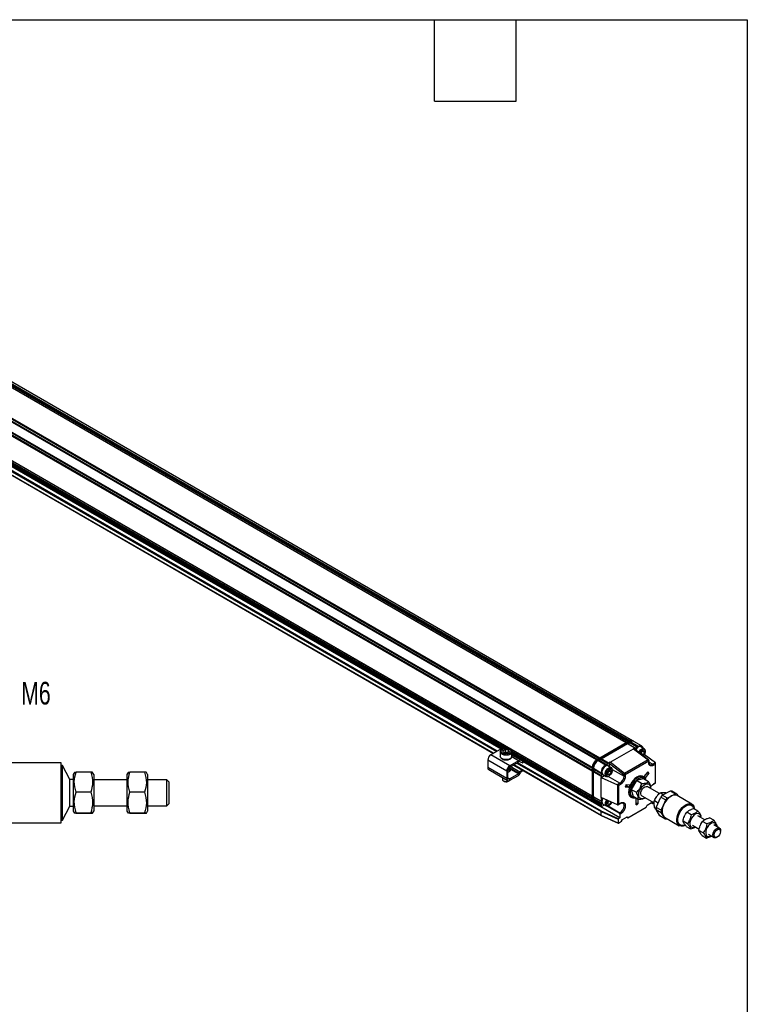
# Model space of a CAD drawing. Header units: millimetres. Extents: x 16 to 683, y 16 to 524.
# Tile 5 of 5: x 513 to 683, y 294 to 524. Entities that reach past the tile are written whole.
import ezdxf

# ---------------------------------------------------------------- set-up
doc = ezdxf.new("R2010")
doc.units = ezdxf.units.MM
doc.header["$LTSCALE"] = 2.5
doc.layers.add('DIMENSIONS', color=140, linetype='Continuous', lineweight=25)
doc.layers.add('TEXT', color=140, linetype='Continuous', lineweight=25)
doc.styles.add('SLDTEXTSTYLE0', font='TXT', dxfattribs={"width": 0.7})

msp = doc.modelspace()

# ---------------------------------------------------------------- linework, layer by layer
for p, q in [((654.372, 355.096), (389.207, 508.172)), ((654.477, 355.069), (389.325, 508.138)), ((654.83, 355.273), (389.679, 508.342)), ((654.962, 355.436), (389.797, 508.512)), ((655.109, 355.521), (389.944, 508.597)), ((655.838, 355.593), (390.673, 508.669)), ((647.449, 351.099), (382.284, 504.175)), ((647.596, 351.184), (382.431, 504.26)), ((647.7, 351.157), (382.549, 504.226)), ((648.054, 351.361), (382.902, 504.43)), ((648.185, 351.524), (383.02, 504.6)), ((646.417, 349.312), (381.252, 502.389)), ((646.417, 349.142), (381.252, 502.219)), ((646.417, 348.462), (381.252, 501.538)), ((646.492, 349.065), (381.341, 502.134)), ((646.492, 348.657), (381.341, 501.726)), ((646.417, 342.678), (381.252, 495.755)), ((646.492, 342.601), (381.341, 495.67)), ((626.329, 353.832), (402.24, 483.197)), ((625.967, 353.804), (402.264, 482.944)), ((625.616, 353.666), (402.264, 482.604)), ((402.264, 482.463), (625.422, 353.637)), ((403.467, 480.481), (624.143, 353.087)), ((624.261, 353.155), (403.585, 480.549)), ((625.165, 353.586), (404.895, 480.745)), ((402.677, 480.024), (623.353, 352.631)), ((623.377, 352.645), (402.701, 480.038)), ((655.184, 355.478), (647.524, 351.055)), ((647.668, 350.972), (655.329, 355.394)), ((654.372, 355.096), (648.185, 351.524)), ((648.48, 351.354), (654.667, 354.925)), ((654.472, 355.067), (654.372, 355.096)), ((654.667, 354.925), (656.435, 353.905)), ((654.667, 354.925), (654.767, 354.897)), ((655.157, 355.122), (654.767, 354.897)), ((654.767, 354.897), (654.785, 354.891)), ((654.785, 354.891), (655.138, 355.096)), ((654.785, 354.891), (656.553, 353.871)), ((654.962, 355.436), (654.862, 355.292)), ((655.109, 355.521), (654.962, 355.436)), ((655.138, 355.096), (655.157, 355.122)), ((656.906, 354.075), (655.138, 355.096)), ((655.157, 355.122), (655.256, 355.266)), ((655.184, 355.478), (655.329, 355.394)), ((655.256, 355.266), (655.404, 355.351)), ((657.024, 354.245), (655.256, 355.266)), ((655.329, 355.394), (655.366, 355.329)), ((655.404, 355.351), (657.171, 354.33)), ((656.058, 355.466), (655.913, 355.55)), ((657.901, 354.402), (656.133, 355.423)), ((656.906, 354.075), (656.553, 353.871)), ((657.024, 354.245), (656.906, 354.075)), ((657.024, 354.245), (657.171, 354.33)), ((658.521, 353.708), (657.755, 354.15)), ((624.8, 353.466), (622.765, 352.291)), ((627.184, 349.74), (622.765, 352.291)), ((625.064, 353.313), (624.8, 353.466)), ((624.946, 352.972), (624.962, 353.092)), ((624.968, 353.079), (624.946, 352.978)), ((624.946, 352.972), (624.946, 351.951)), ((625.586, 353.283), (626.156, 353.57)), ((625.73, 352.855), (625.586, 353.283)), ((626.445, 352.714), (625.73, 352.855)), ((626.159, 352.914), (625.954, 352.811)), ((626.156, 353.57), (626.87, 353.428)), ((626.159, 352.914), (626.156, 353.57)), ((626.65, 352.817), (626.159, 352.914)), ((627.015, 353), (626.445, 352.714)), ((626.861, 352.923), (626.87, 353.428)), ((626.87, 353.428), (627.015, 353)), ((646.492, 342.193), (627.632, 353.08)), ((629.219, 350.915), (627.638, 351.828)), ((627.654, 351.951), (627.654, 352.972)), ((646.417, 341.998), (627.654, 352.829)), ((646.417, 341.657), (627.654, 352.489)), ((627.654, 352.348), (646.504, 341.467)), ((629.788, 351.004), (627.654, 352.235)), ((650.601, 350.537), (656.081, 353.701)), ((656.435, 353.905), (656.081, 353.701)), ((656.081, 353.701), (659.469, 351.093)), ((659.572, 351.104), (656.192, 353.706)), ((656.435, 353.905), (656.553, 353.871)), ((656.652, 353.58), (656.559, 353.424)), ((657.65, 352.583), (657.743, 352.915)), ((657.743, 352.915), (658.247, 353.298)), ((657.769, 352.492), (657.944, 352.625)), ((657.944, 352.625), (658.1, 353.186)), ((657.944, 352.625), (658.385, 352.37)), ((658.385, 352.37), (658.155, 352.195)), ((658.182, 353.249), (658.568, 353.026)), ((658.247, 353.298), (658.568, 353.026)), ((658.568, 353.026), (658.385, 352.37)), ((661.167, 350.445), (658.573, 352.371)), ((658.762, 353.037), (658.762, 353.173)), ((522.417, 350.42), (510.817, 350.42)), ((522.417, 336.42), (522.417, 350.42)), ((522.717, 349.82), (522.417, 349.82)), ((524.452, 346.517), (522.717, 349.82)), ((522.717, 337.02), (522.717, 349.82)), ((626.448, 348.464), (622.028, 351.015)), ((622.028, 351.015), (622.028, 349.314)), ((627.134, 348.435), (627.134, 349.367)), ((629.219, 350.915), (627.184, 349.74)), ((627.184, 349.4), (629.219, 350.575)), ((627.413, 349.532), (629.557, 348.294)), ((628.067, 349.909), (648.496, 338.116)), ((648.48, 338.153), (628.091, 349.923)), ((628.857, 350.366), (648.48, 339.038)), ((648.535, 339.142), (628.975, 350.434)), ((629.598, 350.634), (630.029, 350.465)), ((630.218, 350.835), (629.788, 351.004)), ((630.218, 350.835), (630.029, 350.465)), ((630.181, 350.426), (630.365, 350.784)), ((652.899, 337.575), (630.286, 350.63)), ((646.492, 349.269), (646.492, 349.356)), ((647.596, 351.184), (647.449, 351.099)), ((647.524, 351.055), (647.449, 351.012)), ((647.668, 350.972), (647.524, 351.055)), ((647.696, 351.155), (647.596, 351.184)), ((647.668, 350.972), (647.706, 350.906)), ((647.743, 350.928), (647.891, 351.014)), ((649.511, 349.908), (647.743, 350.928)), ((647.891, 351.014), (649.658, 349.993)), ((647.891, 351.014), (647.99, 350.985)), ((648.38, 351.21), (647.99, 350.985)), ((647.99, 350.985), (648.008, 350.979)), ((648.008, 350.979), (648.362, 351.184)), ((649.776, 349.959), (648.008, 350.979)), ((648.185, 351.524), (648.085, 351.38)), ((648.362, 351.184), (648.38, 351.21)), ((650.13, 350.163), (648.362, 351.184)), ((648.38, 351.21), (648.48, 351.354)), ((650.248, 350.333), (648.48, 351.354)), ((649.658, 349.993), (649.511, 349.908)), ((649.776, 349.959), (649.658, 349.993)), ((650.13, 350.163), (649.776, 349.959)), ((650.86, 349.285), (650.094, 349.728)), ((650.248, 350.333), (650.13, 350.163)), ((650.601, 350.537), (650.248, 350.333)), ((650.454, 350.28), (653.817, 347.691)), ((650.454, 349.52), (650.454, 350.28)), ((653.989, 347.93), (650.601, 350.537)), ((659.469, 351.093), (653.989, 347.93)), ((659.617, 350.806), (654.137, 347.643)), ((659.617, 350.469), (659.617, 350.806)), ((659.678, 350.554), (659.678, 350.891)), ((659.678, 350.604), (660.56, 350.095)), ((661.167, 350.445), (660.56, 350.095)), ((660.707, 349.84), (661.166, 350.105)), ((661.166, 345.729), (661.166, 350.105)), ((661.227, 345.694), (661.227, 350.31)), ((525.52, 348.195), (525.217, 347.67)), ((525.217, 347.67), (525.217, 339.17)), ((525.93, 348.26), (525.558, 348.173)), ((529.354, 348.26), (525.93, 348.26)), ((530.067, 347.67), (529.775, 348.176)), ((530.067, 347.67), (530.067, 339.813)), ((538.07, 348.195), (537.767, 347.67)), ((537.767, 347.67), (537.767, 339.17)), ((538.48, 348.26), (538.108, 348.173)), ((541.904, 348.26), (538.48, 348.26)), ((542.617, 347.67), (542.325, 348.176)), ((542.617, 347.67), (542.617, 339.813)), ((626.448, 346.763), (622.028, 349.314)), ((622.244, 348.837), (626.663, 346.286)), ((626.448, 348.464), (626.448, 346.763)), ((626.742, 346.933), (626.742, 348.634)), ((626.801, 348.243), (626.742, 348.211)), ((626.851, 348.271), (626.801, 348.243)), ((627.125, 348.43), (627.075, 348.401)), ((627.134, 349.307), (629.371, 348.015)), ((629.187, 347.834), (627.184, 346.678)), ((627.184, 346.338), (629.187, 347.494)), ((629.187, 347.834), (627.395, 348.869)), ((629.371, 348.015), (629.557, 348.294)), ((629.555, 347.855), (629.741, 348.134)), ((646.417, 349.312), (646.417, 349.142)), ((646.417, 349.142), (646.492, 349.07)), ((646.492, 348.62), (646.417, 348.462)), ((646.417, 348.462), (646.417, 342.678)), ((646.492, 349.269), (646.637, 349.186)), ((646.492, 349.269), (646.492, 341.614)), ((646.637, 341.531), (646.637, 349.186)), ((646.637, 349.186), (646.713, 349.186)), ((646.712, 349.142), (648.48, 348.122)), ((646.712, 348.972), (646.712, 349.142)), ((648.48, 347.952), (646.712, 348.972)), ((646.787, 348.9), (646.712, 348.972)), ((646.712, 348.292), (646.787, 348.45)), ((646.712, 348.292), (648.48, 347.271)), ((646.712, 342.508), (646.712, 348.292)), ((646.8, 348.887), (646.787, 348.9)), ((646.787, 348.9), (646.787, 348.45)), ((646.787, 348.45), (646.8, 348.479)), ((648.568, 347.867), (646.8, 348.887)), ((646.8, 348.479), (646.8, 348.887)), ((646.8, 348.479), (648.568, 347.458)), ((648.48, 348.122), (648.48, 347.952)), ((648.48, 347.952), (648.568, 347.867)), ((648.48, 347.033), (649.287, 347.499)), ((648.568, 347.458), (648.48, 347.271)), ((648.48, 347.271), (648.48, 347.033)), ((648.48, 342.317), (648.48, 347.033)), ((648.48, 347.033), (652.292, 345.322)), ((648.568, 347.867), (648.568, 347.458)), ((648.928, 347.707), (649.694, 347.265)), ((649.921, 348.182), (650.333, 348.768)), ((649.976, 347.628), (649.921, 348.182)), ((649.948, 347.911), (650.001, 347.915)), ((650.443, 347.66), (649.976, 347.628)), ((650.001, 347.915), (650.413, 348.5)), ((650.001, 347.915), (650.443, 347.66)), ((652.899, 345.672), (650.149, 347.26)), ((650.277, 347.322), (650.395, 347.39)), ((650.333, 348.768), (650.8, 348.799)), ((650.413, 348.5), (650.386, 348.771)), ((650.855, 348.245), (650.413, 348.5)), ((650.855, 348.245), (650.443, 347.66)), ((650.8, 348.799), (650.855, 348.245)), ((651.092, 348.893), (653.842, 347.305)), ((651.102, 348.615), (651.102, 348.751)), ((653.842, 347.643), (653.842, 347.305)), ((654.137, 347.643), (654.137, 347.305)), ((658.42, 347.137), (658.272, 347.222)), ((658.578, 347.215), (659.445, 348.295)), ((658.799, 346.901), (658.578, 347.215)), ((659.666, 347.98), (658.799, 346.901)), ((659.343, 348.167), (659.666, 347.98)), ((659.666, 347.98), (659.445, 348.295)), ((525.217, 346.517), (524.452, 346.517)), ((524.452, 340.323), (524.452, 346.517)), ((537.767, 346.42), (530.067, 346.42)), ((547.117, 346.42), (542.617, 346.42)), ((547.617, 345.92), (547.117, 346.42)), ((547.117, 340.42), (547.117, 346.42)), ((547.617, 340.92), (547.617, 345.92)), ((625.467, 346.977), (625.467, 346.541)), ((625.711, 346.201), (625.888, 346.099)), ((626.683, 346.083), (626.713, 346.099)), ((626.713, 346.099), (626.89, 346.201)), ((626.742, 346.933), (627.184, 346.678)), ((626.847, 346.178), (626.962, 346.249)), ((652.899, 345.672), (652.292, 345.322)), ((652.312, 345.311), (652.312, 340.598)), ((652.587, 345.152), (653.047, 345.417)), ((652.587, 345.152), (652.587, 340.777)), ((654.308, 345.329), (654.087, 344.759)), ((654.955, 344.682), (654.087, 344.759)), ((654.331, 345.025), (654.195, 345.037)), ((654.308, 345.329), (655.176, 345.251)), ((654.478, 344.94), (654.331, 345.025)), ((654.478, 344.94), (654.513, 344.937)), ((654.513, 344.937), (654.653, 345.298)), ((654.955, 344.682), (654.513, 344.937)), ((655.176, 345.251), (654.955, 344.682)), ((656.761, 346.304), (655.537, 344.234)), ((658.396, 346.705), (656.761, 346.304)), ((657.957, 345.614), (656.761, 346.304)), ((659.591, 346.015), (658.396, 346.705)), ((662.099, 343.233), (659.269, 344.867)), ((660.664, 345.368), (661.227, 345.694)), ((661.166, 345.729), (660.707, 345.464)), ((529.354, 343.604), (525.93, 343.604)), ((541.904, 343.604), (538.48, 343.604)), ((646.417, 342.678), (646.492, 342.606)), ((648.48, 341.487), (646.712, 342.508)), ((646.787, 342.436), (646.712, 342.508)), ((646.787, 342.436), (646.787, 341.986)), ((646.8, 342.423), (646.787, 342.436)), ((655.537, 344.234), (656.732, 343.544)), ((655.537, 344.234), (655.947, 342.564)), ((657.142, 341.874), (655.947, 342.564)), ((658.02, 342.701), (660.885, 341.047)), ((660.021, 344.433), (660.025, 344.462)), ((661.367, 340.021), (662.406, 342.444)), ((662.278, 343.419), (663.008, 342.997)), ((662.406, 342.444), (663.584, 341.764)), ((662.786, 342.884), (664.673, 343.846)), ((663.964, 342.204), (662.786, 342.884)), ((663.73, 343.438), (663.797, 343.4)), ((663.964, 342.204), (664.908, 342.685)), ((664.673, 343.846), (665.851, 343.166)), ((664.908, 342.685), (665.851, 343.166)), ((666.207, 343.101), (665.028, 343.781)), ((666.207, 343.101), (666.481, 342.628)), ((669.663, 340.791), (666.246, 342.764)), ((522.717, 337.02), (524.452, 340.323)), ((524.452, 340.323), (525.217, 340.323)), ((530.067, 340.42), (537.767, 340.42)), ((542.617, 340.42), (547.117, 340.42)), ((547.117, 340.42), (547.617, 340.92)), ((646.492, 342.156), (646.417, 341.998)), ((646.417, 341.998), (646.417, 341.657)), ((646.637, 341.531), (646.492, 341.614)), ((646.579, 341.423), (646.724, 341.34)), ((646.637, 341.531), (646.712, 341.531)), ((646.712, 341.828), (646.787, 341.986)), ((646.712, 341.828), (648.48, 340.807)), ((646.712, 341.487), (646.712, 341.828)), ((648.48, 340.467), (646.712, 341.487)), ((646.787, 341.986), (646.8, 342.015)), ((646.798, 341.297), (648.566, 340.276)), ((648.568, 341.402), (646.8, 342.423)), ((646.8, 342.015), (646.8, 342.423)), ((648.568, 340.994), (646.8, 342.015)), ((652.292, 340.606), (648.48, 342.317)), ((648.48, 342.317), (648.48, 341.487)), ((648.48, 341.487), (648.568, 341.402)), ((648.568, 340.994), (648.48, 340.807)), ((648.48, 340.807), (648.48, 340.467)), ((648.568, 341.402), (648.568, 340.994)), ((648.775, 340.297), (649.287, 340.593)), ((648.928, 340.8), (649.694, 340.358)), ((649.918, 340.303), (652.752, 338.668)), ((649.947, 341.347), (650.131, 341.576)), ((649.948, 340.758), (649.947, 341.347)), ((649.947, 340.975), (649.948, 340.975)), ((649.948, 340.975), (650.351, 341.477)), ((649.948, 340.975), (650.39, 340.719)), ((650.39, 340.719), (649.948, 340.758)), ((650.136, 340.348), (652.899, 338.753)), ((650.277, 340.416), (650.395, 340.484)), ((650.827, 341.264), (650.39, 340.719)), ((652.44, 340.621), (653.003, 340.946)), ((653.047, 341.042), (652.587, 340.777)), ((655.481, 342.387), (655.628, 342.302)), ((656.656, 340.594), (656.656, 342.155)), ((656.656, 341.105), (657.098, 340.849)), ((656.656, 340.594), (657.098, 340.849)), ((657.098, 341.9), (657.098, 340.849)), ((658.726, 342.231), (658.771, 342.268)), ((659.013, 340.084), (659.212, 340.505)), ((659.212, 340.505), (660.287, 341.126)), ((660.221, 341.087), (660.486, 340.934)), ((660.287, 341.126), (660.486, 340.934)), ((660.486, 340.934), (660.783, 341.106)), ((660.938, 341.602), (661.825, 341.09)), ((662.545, 339.341), (663.065, 340.552)), ((663.065, 340.552), (663.584, 341.764)), ((669.627, 340.523), (669.538, 340.574)), ((525.217, 339.17), (525.52, 338.646)), ((525.93, 338.581), (525.899, 338.588)), ((525.93, 338.765), (529.354, 338.765)), ((529.354, 338.581), (525.93, 338.581)), ((529.775, 338.665), (530.067, 339.17)), ((530.067, 339.813), (530.067, 339.17)), ((537.767, 339.17), (538.07, 338.646)), ((538.48, 338.581), (538.449, 338.588)), ((538.48, 338.765), (541.904, 338.765)), ((541.904, 338.581), (538.48, 338.581)), ((542.325, 338.665), (542.617, 339.17)), ((542.617, 339.813), (542.617, 339.17)), ((648.48, 339.038), (652.457, 337.252)), ((648.48, 338.153), (648.48, 339.038)), ((652.457, 336.367), (648.48, 338.153)), ((648.498, 338.115), (652.477, 336.328)), ((652.517, 337.354), (648.535, 339.142)), ((652.899, 338.753), (652.752, 338.668)), ((653.047, 338.498), (652.899, 338.412)), ((652.899, 338.412), (652.899, 337.575)), ((654.741, 337.617), (659.013, 340.084)), ((661.05, 339.805), (661.341, 339.638)), ((661.342, 339.516), (662.52, 338.836)), ((662.19, 338.055), (661.342, 339.516)), ((662.545, 339.341), (661.367, 340.021)), ((663.368, 337.375), (662.19, 338.055)), ((662.944, 338.105), (662.52, 338.836)), ((663.368, 337.375), (662.944, 338.105)), ((669.488, 338.292), (668.48, 338.875)), ((671.104, 339.162), (670.095, 339.744)), ((672.695, 337.116), (671.084, 338.046)), ((671.782, 337.643), (671.864, 337.955)), ((510.817, 336.42), (522.417, 336.42)), ((522.417, 337.02), (522.717, 337.02)), ((652.457, 337.252), (652.457, 336.367)), ((652.899, 337.575), (652.517, 337.354)), ((652.517, 336.334), (653.268, 336.767)), ((653.268, 336.767), (653.466, 337.188)), ((653.466, 337.188), (654.542, 337.809)), ((654.476, 337.771), (654.741, 337.617)), ((654.542, 337.809), (654.741, 337.617)), ((663.329, 337.712), (666.747, 335.739)), ((663.884, 337.392), (663.724, 337.31)), ((666.872, 335.955), (666.96, 335.904)), ((668.634, 336.215), (667.625, 336.798)), ((668.386, 335.59), (669.395, 335.008)), ((669.834, 335.881), (671.41, 334.972)), ((673.186, 336.158), (672.177, 336.74)), ((674.801, 337.027), (673.792, 337.61)), ((676.107, 335.146), (674.782, 335.912)), ((675.48, 335.509), (675.562, 335.82)), ((672.332, 334.081), (671.323, 334.663)), ((672.083, 333.456), (673.092, 332.873)), ((673.532, 333.747), (674.858, 332.981)), ((676.366, 334.404), (676.366, 334.574)), ((675.483, 333.043), (675.63, 333.128))]:
    msp.add_line(p, q)
at = {"flags": 128}
for points in [[(657.755, 354.15), (657.514, 354.204), (657.219, 354.118), (656.919, 353.9), (656.652, 353.58)], [(657.171, 354.33), (657.373, 354.423), (657.566, 354.467), (657.744, 354.46), (657.901, 354.402), (658.029, 354.296), (658.124, 354.145), (658.183, 353.956), (658.192, 353.897)], [(627.189, 352.382), (626.786, 352.242), (626.325, 352.19), (625.86, 352.232), (625.449, 352.364), (625.14, 352.569), (624.971, 352.822), (624.946, 352.972)], [(627.189, 351.361), (626.786, 351.221), (626.325, 351.169), (625.86, 351.212), (625.449, 351.343), (625.14, 351.548), (624.971, 351.801), (624.946, 351.951)], [(657.272, 352.875), (657.418, 353.137), (657.685, 353.458), (657.985, 353.676), (658.28, 353.762), (658.528, 353.703), (658.696, 353.509), (658.762, 353.206), (658.762, 353.173)], [(657.461, 352.729), (657.61, 353.007), (657.854, 353.296), (658.129, 353.484), (658.392, 353.542), (658.605, 353.46), (658.733, 353.253), (658.759, 352.95), (658.677, 352.599), (658.5, 352.252), (658.344, 352.05)], [(630.029, 350.465), (630.106, 350.437), (630.157, 350.424), (630.18, 350.424), (630.181, 350.426)], [(649.511, 349.67), (649.213, 349.433), (648.955, 349.1), (648.773, 348.715), (648.69, 348.331), (648.718, 347.998), (648.853, 347.763), (648.928, 347.707)], [(649.611, 347.328), (649.48, 347.568), (649.457, 347.904), (649.544, 348.289), (649.731, 348.673), (649.991, 349.003), (650.29, 349.235), (650.587, 349.337), (650.842, 349.295), (651.021, 349.116), (651.1, 348.823), (651.102, 348.751)], [(649.824, 347.395), (649.708, 347.617), (649.696, 347.929), (649.791, 348.282), (649.977, 348.625), (650.228, 348.904), (650.503, 349.076), (650.762, 349.117), (650.966, 349.019), (651.082, 348.797), (651.094, 348.485), (650.999, 348.131), (650.812, 347.789), (650.562, 347.51), (650.287, 347.337), (650.028, 347.297), (649.824, 347.395)], [(658.272, 347.222), (658.129, 347.29), (657.743, 347.353), (657.311, 347.279), (656.855, 347.072), (656.401, 346.742), (655.972, 346.308), (655.592, 345.793), (655.281, 345.224), (655.056, 344.633), (654.929, 344.052), (654.907, 343.51), (654.992, 343.039), (655.178, 342.663), (655.456, 342.402), (655.481, 342.387)], [(656.508, 342.221), (656.369, 342.191), (655.957, 342.186), (655.603, 342.317), (655.325, 342.578), (655.139, 342.954), (655.055, 343.425), (655.076, 343.967), (655.203, 344.548), (655.428, 345.139), (655.739, 345.708), (656.119, 346.223), (656.548, 346.657), (657.003, 346.987), (657.458, 347.194), (657.891, 347.268), (658.276, 347.204), (658.595, 347.007), (658.828, 346.686), (658.935, 346.393)], [(625.467, 346.541), (625.51, 346.388), (625.672, 346.226), (625.929, 346.111), (626.243, 346.061), (626.565, 346.085), (626.847, 346.178)], [(656.44, 342.279), (656.261, 342.28), (655.909, 342.381), (655.629, 342.613), (655.44, 342.963), (655.351, 343.41), (655.368, 343.928), (655.49, 344.487), (655.709, 345.054), (656.013, 345.597), (656.385, 346.085), (656.803, 346.488), (657.241, 346.783), (657.676, 346.953), (658.082, 346.989), (658.434, 346.888), (658.713, 346.655), (658.845, 346.445)], [(658.763, 342.272), (658.457, 342.104), (658.081, 342.012), (657.751, 342.063), (657.493, 342.254), (657.328, 342.569), (657.271, 342.982), (657.324, 343.46), (657.485, 343.965), (657.739, 344.455), (658.067, 344.89), (658.441, 345.236), (658.832, 345.464), (659.208, 345.556), (659.538, 345.505), (659.796, 345.314), (659.961, 344.999), (660.018, 344.586), (660.013, 344.437)], [(658.02, 342.701), (658.008, 342.708), (657.837, 342.903), (657.763, 343.205), (657.795, 343.576), (657.93, 343.972), (658.151, 344.346), (658.431, 344.652), (658.738, 344.853), (659.033, 344.925), (659.269, 344.867)], [(648.914, 342.122), (648.773, 341.809), (648.69, 341.424), (648.718, 341.092), (648.853, 340.856), (648.928, 340.8)], [(650.986, 341.192), (650.956, 341.128), (650.749, 340.798), (650.488, 340.545), (650.213, 340.406), (649.965, 340.404), (649.783, 340.538)], [(668.167, 335.861), (668.085, 335.818), (667.63, 335.646), (667.203, 335.605), (666.827, 335.697), (666.52, 335.919), (666.298, 336.257), (666.171, 336.697), (666.146, 337.215), (666.225, 337.786), (666.402, 338.381), (666.671, 338.97), (667.016, 339.524), (667.42, 340.014), (667.864, 340.417), (668.326, 340.712), (668.781, 340.884), (669.207, 340.925), (669.583, 340.832), (669.89, 340.611), (670.112, 340.272), (670.239, 339.832), (670.261, 339.649)], [(666.872, 335.955), (666.723, 336.063), (666.487, 336.375), (666.351, 336.798), (666.323, 337.305), (666.404, 337.869), (666.59, 338.455), (666.869, 339.03), (667.226, 339.561), (667.641, 340.016), (668.088, 340.37), (668.541, 340.601), (668.976, 340.697), (669.365, 340.651), (669.538, 340.574)], [(668.122, 335.946), (667.957, 335.877), (667.523, 335.782), (667.134, 335.827), (666.812, 336.012), (666.576, 336.324), (666.44, 336.747), (666.411, 337.254), (666.492, 337.818), (666.678, 338.404), (666.958, 338.979), (667.315, 339.51), (667.729, 339.965), (668.176, 340.319), (668.63, 340.55), (669.064, 340.646), (669.454, 340.6), (669.776, 340.416), (670.012, 340.103), (670.141, 339.718)], [(671.711, 337.684), (671.667, 338.041), (671.517, 338.348), (671.272, 338.533), (670.955, 338.578), (670.595, 338.479), (670.222, 338.246), (669.87, 337.899), (669.57, 337.469), (669.35, 336.994), (669.228, 336.516), (669.215, 336.078), (669.313, 335.719), (669.513, 335.47), (669.797, 335.354), (669.797, 335.354)], [(675.409, 335.55), (675.365, 335.906), (675.214, 336.214), (674.97, 336.398), (674.653, 336.443), (674.292, 336.345), (673.919, 336.112), (673.567, 335.765), (673.268, 335.334), (673.047, 334.859), (672.925, 334.382), (672.913, 333.944), (673.011, 333.584), (673.211, 333.336), (673.495, 333.22), (673.495, 333.22)], [(669.797, 335.354), (670.14, 335.381), (670.461, 335.519)], [(673.495, 333.22), (673.837, 333.247), (674.159, 333.384)], [(675.483, 333.043), (675.278, 332.953), (674.997, 332.931), (674.773, 333.045), (674.636, 333.282), (674.6, 333.614), (674.671, 334), (674.84, 334.393), (675.086, 334.747), (675.38, 335.018), (675.687, 335.175), (675.968, 335.197), (676.192, 335.082), (676.329, 334.845), (676.366, 334.574)], [(676.365, 334.353), (676.293, 333.99), (676.119, 333.626), (675.871, 333.315), (675.587, 333.105), (675.309, 333.028), (675.079, 333.096), (674.934, 333.298), (674.895, 333.604), (674.967, 333.967), (675.14, 334.332), (675.388, 334.643), (675.673, 334.853), (675.951, 334.929), (676.18, 334.862), (676.326, 334.659), (676.365, 334.353)]]:
    msp.add_lwpolyline(points, dxfattribs=at)
for centre, radius, start, end in [((655.529, 354.956), 0.704, 60.62243, 126.68288), ((655.611, 354.881), 0.734, 65.69288, 125.61758), ((655.748, 354.851), 0.686, 59.63611, 127.6786), ((655.831, 354.754), 0.734, 65.69288, 125.61758), ((623.627, 350.943), 1.601, 122.60548, 177.39452), ((625.197, 352.848), 0.734, 81.76418, 122.7422), ((626.968, 353.035), 0.689, 288.72904, 354.73707), ((626.968, 352.014), 0.689, 288.72904, 354.73707), ((628.047, 348.391), 1.601, 122.60548, 177.39452), ((627.702, 348.59), 0.961, 122.60548, 177.39452), ((629.597, 350.363), 0.668, 73.44019, 124.40371), ((629.471, 350.207), 0.446, 73.44019, 124.40371), ((630.47, 351.392), 0.611, 245.62448, 258.42813), ((648.656, 349.211), 2.241, 122.60548, 177.39452), ((648.731, 349.167), 2.241, 122.60548, 177.39452), ((648.569, 349.261), 2.079, 122.60548, 177.39452), ((648.876, 349.084), 2.241, 122.60548, 177.39452), ((648.951, 349.04), 2.241, 122.60548, 177.39452), ((650.719, 348.02), 2.241, 122.60548, 177.39452), ((649.848, 349.237), 0.549, 63.39142, 127.91903), ((659.529, 351.02), 0.0949, 63.21317, 129.29417), ((659.226, 350.787), 0.391, 2.89981, 51.62855), ((660.27, 350.567), 0.657, 173.70113, 234.98669), ((659.574, 350.902), 0.105, 294.37566, 354.29376), ((659.574, 350.564), 0.105, 294.37466, 354.3052), ((660.169, 350.64), 0.671, 245.69288, 305.61758), ((660.387, 349.825), 0.32, 2.60548, 57.39452), ((622.524, 349.251), 0.5, 172.74417, 235.94365), ((626.521, 349.102), 0.893, 291.66932, 308.3253), ((626.953, 348.837), 0.442, 292.85477, 4.08578), ((628.884, 348.327), 0.578, 301.60274, 327.3774), ((628.581, 348.479), 1.157, 301.60274, 327.3774), ((631.72, 346.867), 2.591, 131.82578, 146.59295), ((631.226, 347.18), 1.765, 123.61077, 147.25938), ((649.948, 347.768), 0.554, 232.55954, 306.45997), ((651.795, 347.399), 2.049, 302.60548, 357.39452), ((654.187, 347.606), 0.379, 121.48952, 167.14401), ((653.989, 347.927), 0.32, 242.60967, 297.39033), ((653.989, 347.59), 0.32, 242.60967, 297.39033), ((653.746, 347.623), 0.391, 2.89981, 51.62855), ((626.302, 346.901), 0.903, 242.69949, 295.00468), ((626.897, 346.69), 0.455, 170.78596, 309.20329), ((627.012, 346.889), 0.273, 170.78596, 309.20329), ((652.727, 345.403), 0.32, 2.60548, 57.39452), ((660.608, 345.451), 0.0996, 303.3721, 7.32414), ((666.377, 339.396), 5.007, 135.83123, 142.48859), ((667.083, 338.942), 4.329, 120.16213, 158.15769), ((664.636, 342.639), 1.207, 71.0476, 88.25362), ((665.649, 341.507), 1.391, 64.58582, 122.16823), ((665.815, 341.959), 1.207, 71.0476, 88.25362), ((646.603, 341.629), 0.188, 171.38466, 251.84548), ((646.691, 341.589), 0.2, 172.74417, 235.94365), ((646.828, 341.505), 0.192, 172.45185, 250.7783), ((646.91, 341.462), 0.2, 172.74417, 235.94365), ((648.659, 340.438), 0.182, 170.78596, 309.20329), ((650.758, 340.977), 1.295, 142.90936, 202.62734), ((649.953, 340.818), 0.516, 220.97441, 308.89993), ((650.837, 340.964), 1.137, 142.13151, 202.01039), ((651.782, 340.5), 2.074, 302.60548, 357.39452), ((652.945, 341.03), 0.103, 305.01343, 6.29875), ((653.173, 340.471), 0.684, 354.497, 52.96644), ((665.613, 339.201), 2.884, 152.05059, 202.3145), ((667.556, 338.715), 5.007, 135.83123, 142.48859), ((652.579, 338.398), 0.32, 2.60548, 57.39452), ((652.727, 338.483), 0.32, 2.60548, 57.39452), ((664.63, 339.608), 3.289, 172.77676, 181.58833), ((665.808, 338.927), 3.289, 172.77676, 181.58833), ((663.861, 338.617), 1.05, 209.17221, 239.57269), ((663.76, 338.517), 1.207, 251.0476, 268.25362)]:
    msp.add_arc(centre, radius, start, end)
for centre, major_axis, ratio, start_param, end_param in [((656.081, 353.528), (0.103, 0.183), 0.5772719, 6.1994796, 7.0548047), ((650.601, 350.365), (0.103, 0.183), 0.5772719, 0.7716194, 2.3424157), ((661.019, 350.19), (0.147, 0.255), 0.5773346, 4.7124296, 6.1588709), ((661.167, 350.275), (-0.087, 0.19), 0.5017093, 5.4219715, 5.5463265), ((652.292, 345.152), (-0.126, 0.167), 0.6437924, 5.2938355, 5.4181905), ((652.44, 345.237), (0.208, -0.12), 0.0000704, 0.7854388, 2.2318791), ((661.019, 345.814), (0.208, -0.12), 0.0000704, 0.0000406, 0.7854388), ((652.292, 340.776), (-0.126, 0.167), 0.6437924, 2.2765979, 2.4009529), ((652.44, 340.862), (0.147, 0.255), 0.5773346, 3.2659883, 4.7124296), ((648.535, 339.074), (0.038, 0.0743), 0.5404482, 0.7578647, 2.3286611), ((648.535, 338.189), (0.038, 0.0743), 0.5404482, 2.3286611, 3.1690448), ((652.517, 337.286), (0.0423, 0.0722), 0.5773476, 0.7930691, 2.3638654), ((652.517, 336.402), (0.0423, 0.0722), 0.5773476, 2.3638654, 3.9346617)]:
    msp.add_ellipse(centre, major_axis=major_axis, ratio=ratio, start_param=start_param, end_param=end_param)
for points, knots in [([(624.946, 351.957), (624.955, 351.878), (624.972, 351.717), (625.114, 351.505), (625.32, 351.331), (625.592, 351.197), (625.869, 351.112), (626.064, 351.103), (626.132, 351.1)], [0, 0, 0, 0, 0.171909, 0.3487083, 0.5245372, 0.6954896, 0.8929464, 1, 1, 1, 1]), ([(625.453, 353.656), (625.393, 353.622), (625.263, 353.547), (625.105, 353.394), (624.992, 353.233), (624.975, 353.122), (624.968, 353.079)], [0, 0, 0, 0, 0.2259999, 0.4923805, 0.8022916, 1, 1, 1, 1]), ([(627.052, 352.643), (626.98, 352.607), (626.891, 352.571), (626.669, 352.512), (626.536, 352.488), (626.231, 352.476), (626.059, 352.487), (625.808, 352.542), (625.725, 352.567), (625.57, 352.629), (625.499, 352.666), (625.373, 352.749), (625.32, 352.795), (625.235, 352.892), (625.204, 352.943), (625.143, 353.094), (625.148, 353.194), (625.212, 353.367), (625.27, 353.44), (625.402, 353.559), (625.476, 353.605), (625.548, 353.641)], [0, 0, 0, 0, 0.125, 0.125, 0.25, 0.25, 0.375, 0.375, 0.4375, 0.4375, 0.5, 0.5, 0.5625, 0.5625, 0.625, 0.625, 0.75, 0.75, 0.875, 0.875, 1, 1, 1, 1]), ([(626.513, 353.819), (626.422, 353.829), (626.184, 353.853), (625.802, 353.799), (625.566, 353.703), (625.453, 353.656)], [0, 0, 0, 0, 0.2427079, 0.6358611, 1, 1, 1, 1]), ([(625.455, 353.653), (625.457, 353.656), (625.468, 353.668), (625.502, 353.665), (625.533, 353.648), (625.548, 353.641)], [0, 0, 0, 0, 0.1037548, 0.5693318, 1, 1, 1, 1]), ([(625.548, 353.641), (625.62, 353.677), (625.709, 353.713), (625.931, 353.772), (626.065, 353.795), (626.369, 353.808), (626.541, 353.797), (626.793, 353.741), (626.876, 353.716), (627.03, 353.655), (627.102, 353.618), (627.227, 353.534), (627.281, 353.488), (627.365, 353.391), (627.397, 353.341), (627.457, 353.189), (627.453, 353.089), (627.389, 352.917), (627.33, 352.844), (627.198, 352.725), (627.124, 352.679), (627.052, 352.643)], [0, 0, 0, 0, 0.125, 0.125, 0.25, 0.25, 0.375, 0.375, 0.4375, 0.4375, 0.5, 0.5, 0.5625, 0.5625, 0.625, 0.625, 0.75, 0.75, 0.875, 0.875, 1, 1, 1, 1]), ([(627.654, 352.965), (627.646, 353.044), (627.628, 353.205), (627.487, 353.417), (627.281, 353.592), (627.008, 353.725), (626.745, 353.808), (626.566, 353.817), (626.513, 353.819)], [0, 0, 0, 0, 0.1760324, 0.3570723, 0.5371187, 0.7121716, 0.9143645, 1, 1, 1, 1]), ([(627.052, 352.643), (627.069, 352.632), (627.086, 352.617), (627.12, 352.578), (627.136, 352.554), (627.163, 352.503), (627.173, 352.476), (627.186, 352.426), (627.189, 352.402), (627.189, 352.382)], [0, 0, 0, 0, 0.25, 0.25, 0.5, 0.5, 0.75, 0.75, 1, 1, 1, 1]), ([(627.147, 351.267), (627.207, 351.301), (627.338, 351.375), (627.496, 351.529), (627.608, 351.69), (627.625, 351.8), (627.632, 351.844)], [0, 0, 0, 0, 0.2259999, 0.4923805, 0.8022916, 1, 1, 1, 1]), ([(626.132, 351.1), (626.208, 351.092), (626.431, 351.07), (626.799, 351.124), (627.034, 351.22), (627.147, 351.267)], [0, 0, 0, 0, 0.2116077, 0.6209067, 1, 1, 1, 1]), ([(627.189, 351.361), (627.187, 351.338), (627.183, 351.294), (627.158, 351.277), (627.146, 351.269)], [0, 0, 0, 0, 0.5278601, 1, 1, 1, 1]), ([(659.678, 350.891), (659.676, 350.91), (659.673, 350.949), (659.649, 351.011), (659.614, 351.067), (659.586, 351.092), (659.572, 351.104)], [0, 0, 0, 0, 0.247476, 0.5072629, 0.7632429, 1, 1, 1, 1]), ([(660.707, 349.84), (660.687, 349.828), (660.648, 349.807), (660.589, 349.778), (660.531, 349.754), (660.474, 349.733), (660.417, 349.717), (660.361, 349.704), (660.29, 349.693), (660.205, 349.689), (660.109, 349.698), (660.018, 349.722), (659.935, 349.761), (659.859, 349.814), (659.793, 349.88), (659.737, 349.958), (659.693, 350.046), (659.658, 350.141), (659.634, 350.243), (659.62, 350.352), (659.618, 350.43), (659.617, 350.469)], [0, 0, 0, 0, 0.034521, 0.0687986, 0.1029323, 0.1370227, 0.1711708, 0.2054771, 0.2400408, 0.3042642, 0.3686659, 0.4342545, 0.5000278, 0.5656151, 0.6313898, 0.6956092, 0.7600149, 0.8202466, 0.879961, 0.9396987, 1, 1, 1, 1]), ([(525.93, 343.604), (525.708, 344.436), (525.294, 345.993), (525.728, 347.54), (525.93, 348.26)], [0, 0, 0, 0, 0.5344362, 1, 1, 1, 1]), ([(529.354, 348.26), (529.575, 347.428), (529.989, 345.871), (529.556, 344.324), (529.354, 343.604)], [0, 0, 0, 0, 0.5344362, 1, 1, 1, 1]), ([(529.771, 348.173), (529.772, 348.173), (529.916, 348.206), (529.633, 348.233), (529.354, 348.26)], [0, 0, 0, 0, 0.0119363, 1, 1, 1, 1]), ([(538.48, 343.604), (538.258, 344.436), (537.844, 345.993), (538.278, 347.54), (538.48, 348.26)], [0, 0, 0, 0, 0.5344362, 1, 1, 1, 1]), ([(541.904, 348.26), (542.125, 347.428), (542.539, 345.871), (542.106, 344.324), (541.904, 343.604)], [0, 0, 0, 0, 0.5344362, 1, 1, 1, 1]), ([(542.321, 348.173), (542.322, 348.173), (542.466, 348.206), (542.183, 348.233), (541.904, 348.26)], [0, 0, 0, 0, 0.01193633, 1, 1, 1, 1]), ([(627.134, 349.222), (627.181, 349.192), (627.293, 349.121), (627.368, 348.976), (627.388, 348.894), (627.395, 348.869)], [0, 0, 0, 0, 0.3340114, 0.7918093, 1, 1, 1, 1]), ([(627.345, 348.639), (627.335, 348.664), (627.3, 348.75), (627.217, 348.839), (627.134, 348.872), (627.134, 348.872)], [0, 0, 0, 0, 0.2868529, 0.9994905, 1, 1, 1, 1]), ([(654.137, 347.305), (654.136, 347.283), (654.136, 347.237), (654.131, 347.166), (654.123, 347.095), (654.112, 347.022), (654.098, 346.949), (654.081, 346.874), (654.055, 346.776), (654.016, 346.656), (653.96, 346.513), (653.894, 346.37), (653.819, 346.23), (653.735, 346.095), (653.645, 345.967), (653.549, 345.847), (653.451, 345.738), (653.351, 345.641), (653.251, 345.556), (653.15, 345.48), (653.081, 345.438), (653.047, 345.417)], [0, 0, 0, 0, 0.034521, 0.0687986, 0.1029323, 0.1370227, 0.1711708, 0.2054771, 0.2400408, 0.3042642, 0.3686659, 0.4342545, 0.5000278, 0.5656151, 0.6313898, 0.6956092, 0.7600149, 0.8202466, 0.879961, 0.9396987, 1, 1, 1, 1]), ([(653.817, 347.691), (653.824, 347.686), (653.83, 347.678), (653.84, 347.66), (653.842, 347.65), (653.842, 347.643)], [0, 0, 0, 0, 0.5, 0.5, 1, 1, 1, 1]), ([(656.732, 343.544), (656.887, 343.675), (657.035, 343.815), (657.239, 344.045), (657.304, 344.124), (657.428, 344.292), (657.486, 344.379), (657.644, 344.646), (657.728, 344.832), (657.865, 345.217), (657.917, 345.415), (657.957, 345.614)], [0, 0, 0, 0, 0.25, 0.25, 0.375, 0.375, 0.5, 0.5, 0.75, 0.75, 1, 1, 1, 1]), ([(657.957, 345.614), (658.144, 345.613), (658.325, 345.617), (658.58, 345.638), (658.662, 345.647), (658.82, 345.67), (658.896, 345.685), (658.967, 345.703)], [0, 0, 0, 0, 0.5, 0.5, 0.75, 0.75, 1, 1, 1, 1]), ([(658.967, 345.703), (659.109, 345.737), (659.229, 345.782), (659.434, 345.888), (659.519, 345.95), (659.591, 346.015)], [0, 0, 0, 0, 0.5, 0.5, 1, 1, 1, 1]), ([(659.591, 346.015), (659.73, 345.738), (660.008, 345.182), (660.065, 344.688), (660.027, 344.487), (660.022, 344.462)], [0, 0, 0, 0, 0.4636199, 0.9324184, 1, 1, 1, 1]), ([(659.981, 344.72), (660.002, 344.756), (660.118, 344.953), (660.369, 345.234), (660.603, 345.393), (660.707, 345.464)], [0, 0, 0, 0, 0.11224627, 0.60804036, 1, 1, 1, 1]), ([(660.051, 344.77), (660.051, 344.77), (660.129, 344.912), (660.346, 345.144), (660.561, 345.296), (660.664, 345.368)], [0, 0, 0, 0, 0.0005749, 0.5208434, 1, 1, 1, 1]), ([(525.93, 338.765), (525.708, 339.63), (525.294, 341.248), (525.728, 342.856), (525.93, 343.604)], [0, 0, 0, 0, 0.5345185, 1, 1, 1, 1]), ([(529.354, 343.604), (529.575, 342.739), (529.989, 341.121), (529.556, 339.513), (529.354, 338.765)], [0, 0, 0, 0, 0.5345185, 1, 1, 1, 1]), ([(538.48, 338.765), (538.258, 339.63), (537.844, 341.248), (538.278, 342.856), (538.48, 343.604)], [0, 0, 0, 0, 0.5345185, 1, 1, 1, 1]), ([(541.904, 343.604), (542.125, 342.739), (542.539, 341.121), (542.106, 339.513), (541.904, 338.765)], [0, 0, 0, 0, 0.5345185, 1, 1, 1, 1]), ([(657.142, 341.874), (657.167, 341.974), (657.182, 342.081), (657.182, 342.261), (657.178, 342.323), (657.161, 342.456), (657.148, 342.526), (657.095, 342.742), (657.042, 342.894), (656.905, 343.211), (656.822, 343.377), (656.732, 343.544)], [0, 0, 0, 0, 0.25, 0.25, 0.375, 0.375, 0.5, 0.5, 0.75, 0.75, 1, 1, 1, 1]), ([(660.938, 341.602), (661.081, 341.943), (661.254, 342.272), (661.539, 342.658), (661.599, 342.734), (661.723, 342.881), (661.788, 342.952), (661.989, 343.161), (662.13, 343.292), (662.278, 343.419)], [0, 0, 0, 0, 0.5, 0.5, 0.625, 0.625, 0.75, 0.75, 1, 1, 1, 1]), ([(662.278, 343.419), (662.439, 343.466), (662.631, 343.497), (662.939, 343.501), (663.004, 343.501), (663.138, 343.496), (663.208, 343.492), (663.422, 343.475), (663.573, 343.459), (663.73, 343.438)], [0, 0, 0, 0, 0.5, 0.5, 0.625, 0.625, 0.75, 0.75, 1, 1, 1, 1]), ([(653.003, 340.946), (653.109, 340.998), (653.327, 341.105), (653.49, 341.051), (653.574, 341.023)], [0, 0, 0, 0, 0.4865072, 1, 1, 1, 1]), ([(653.047, 341.042), (653.067, 341.053), (653.106, 341.075), (653.165, 341.103), (653.224, 341.128), (653.282, 341.149), (653.339, 341.166), (653.396, 341.178), (653.468, 341.19), (653.554, 341.194), (653.651, 341.185), (653.742, 341.16), (653.827, 341.121), (653.903, 341.068), (653.97, 341.001), (654.026, 340.921), (654.072, 340.833), (654.106, 340.737), (654.13, 340.634), (654.145, 340.524), (654.147, 340.445), (654.148, 340.405)], [0, 0, 0, 0, 0.0345212, 0.068799, 0.1029328, 0.1370231, 0.1711712, 0.2054773, 0.2400408, 0.3042652, 0.3686659, 0.4342555, 0.5000279, 0.5656161, 0.6313898, 0.6956101, 0.7600149, 0.820247, 0.8799615, 0.9396991, 1, 1, 1, 1]), ([(654.148, 340.405), (654.148, 340.382), (654.147, 340.336), (654.142, 340.265), (654.135, 340.193), (654.123, 340.119), (654.109, 340.045), (654.092, 339.969), (654.065, 339.871), (654.026, 339.749), (653.97, 339.605), (653.903, 339.461), (653.827, 339.319), (653.742, 339.182), (653.651, 339.053), (653.554, 338.931), (653.455, 338.822), (653.354, 338.724), (653.253, 338.637), (653.151, 338.561), (653.081, 338.519), (653.047, 338.498)], [0, 0, 0, 0, 0.0345212, 0.068799, 0.1029328, 0.1370231, 0.1711712, 0.2054774, 0.2400408, 0.3042652, 0.3686659, 0.4342555, 0.5000279, 0.5656161, 0.6313898, 0.6956101, 0.7600149, 0.820247, 0.8799615, 0.9396991, 1, 1, 1, 1]), ([(653.854, 340.405), (653.871, 340.395), (653.893, 340.386), (653.943, 340.374), (653.972, 340.37), (654.03, 340.37), (654.058, 340.374), (654.109, 340.386), (654.131, 340.395), (654.148, 340.405)], [0, 0, 0, 0, 0.25, 0.25, 0.5, 0.5, 0.75, 0.75, 1, 1, 1, 1]), ([(658.153, 341.963), (658.011, 341.928), (657.853, 341.905), (657.513, 341.877), (657.33, 341.873), (657.142, 341.874)], [0, 0, 0, 0, 0.5, 0.5, 1, 1, 1, 1]), ([(658.718, 342.242), (658.595, 342.151), (658.445, 342.04), (658.197, 341.974), (658.153, 341.963)], [0, 0, 0, 0, 0.8218448, 1, 1, 1, 1]), ([(661.05, 339.805), (660.956, 340.143), (660.888, 340.469), (660.864, 340.851), (660.862, 340.926), (660.864, 341.071), (660.868, 341.141), (660.887, 341.347), (660.909, 341.477), (660.938, 341.602)], [0, 0, 0, 0, 0.5, 0.5, 0.625, 0.625, 0.75, 0.75, 1, 1, 1, 1]), ([(525.558, 338.668), (525.539, 338.672), (525.366, 338.709), (525.664, 338.738), (525.93, 338.765)], [0, 0, 0, 0, 0.1070269, 1, 1, 1, 1]), ([(529.354, 338.765), (529.565, 338.731), (529.987, 338.664), (529.564, 338.608), (529.354, 338.581)], [0, 0, 0, 0, 0.5016133, 1, 1, 1, 1]), ([(538.108, 338.668), (538.089, 338.672), (537.916, 338.709), (538.214, 338.738), (538.48, 338.765)], [0, 0, 0, 0, 0.1070269, 1, 1, 1, 1]), ([(541.904, 338.765), (542.115, 338.731), (542.537, 338.664), (542.114, 338.608), (541.904, 338.581)], [0, 0, 0, 0, 0.5016133, 1, 1, 1, 1]), ([(667.625, 336.798), (667.688, 337.181), (667.781, 337.553), (667.963, 337.995), (668.002, 338.082), (668.086, 338.251), (668.13, 338.333), (668.27, 338.574), (668.372, 338.727), (668.48, 338.875)], [0, 0, 0, 0, 0.5, 0.5, 0.625, 0.625, 0.75, 0.75, 1, 1, 1, 1]), ([(668.48, 338.875), (668.667, 339.061), (668.886, 339.233), (669.229, 339.418), (669.301, 339.453), (669.449, 339.52), (669.525, 339.552), (669.76, 339.642), (669.925, 339.695), (670.095, 339.744)], [0, 0, 0, 0, 0.5, 0.5, 0.625, 0.625, 0.75, 0.75, 1, 1, 1, 1]), ([(669.488, 338.292), (669.425, 337.909), (669.332, 337.537), (669.151, 337.095), (669.111, 337.008), (669.028, 336.839), (668.983, 336.757), (668.844, 336.516), (668.742, 336.363), (668.634, 336.215)], [0, 0, 0, 0, 0.5, 0.5, 0.625, 0.625, 0.75, 0.75, 1, 1, 1, 1]), ([(671.104, 339.162), (670.916, 338.976), (670.697, 338.804), (670.354, 338.619), (670.282, 338.583), (670.134, 338.516), (670.058, 338.485), (669.823, 338.395), (669.659, 338.341), (669.488, 338.292)], [0, 0, 0, 0, 0.5, 0.5, 0.625, 0.625, 0.75, 0.75, 1, 1, 1, 1]), ([(671.864, 337.955), (671.816, 338.108), (671.739, 338.28), (671.577, 338.536), (671.542, 338.59), (671.466, 338.698), (671.426, 338.754), (671.298, 338.924), (671.204, 339.041), (671.104, 339.162)], [0, 0, 0, 0, 0.5, 0.5, 0.625, 0.625, 0.75, 0.75, 1, 1, 1, 1]), ([(668.386, 335.59), (668.185, 335.831), (668.011, 336.059), (667.849, 336.316), (667.819, 336.366), (667.766, 336.461), (667.743, 336.507), (667.68, 336.639), (667.649, 336.721), (667.625, 336.798)], [0, 0, 0, 0, 0.5, 0.5, 0.625, 0.625, 0.75, 0.75, 1, 1, 1, 1]), ([(668.634, 336.215), (668.834, 335.974), (669.009, 335.746), (669.171, 335.489), (669.2, 335.439), (669.253, 335.344), (669.277, 335.298), (669.339, 335.166), (669.371, 335.084), (669.395, 335.008)], [0, 0, 0, 0, 0.5, 0.5, 0.625, 0.625, 0.75, 0.75, 1, 1, 1, 1]), ([(671.323, 334.663), (671.386, 335.046), (671.479, 335.418), (671.66, 335.86), (671.7, 335.947), (671.783, 336.116), (671.828, 336.198), (671.967, 336.439), (672.069, 336.592), (672.177, 336.74)], [0, 0, 0, 0, 0.5, 0.5, 0.625, 0.625, 0.75, 0.75, 1, 1, 1, 1]), ([(672.177, 336.74), (672.365, 336.926), (672.584, 337.098), (672.927, 337.283), (672.999, 337.319), (673.147, 337.386), (673.223, 337.417), (673.458, 337.507), (673.622, 337.561), (673.792, 337.61)], [0, 0, 0, 0, 0.5, 0.5, 0.625, 0.625, 0.75, 0.75, 1, 1, 1, 1]), ([(673.186, 336.158), (673.123, 335.775), (673.03, 335.402), (672.848, 334.961), (672.809, 334.874), (672.725, 334.705), (672.681, 334.622), (672.541, 334.381), (672.44, 334.228), (672.332, 334.081)], [0, 0, 0, 0, 0.5, 0.5, 0.625, 0.625, 0.75, 0.75, 1, 1, 1, 1]), ([(674.801, 337.027), (674.614, 336.841), (674.395, 336.669), (674.052, 336.484), (673.98, 336.449), (673.832, 336.382), (673.756, 336.35), (673.521, 336.26), (673.356, 336.207), (673.186, 336.158)], [0, 0, 0, 0, 0.5, 0.5, 0.625, 0.625, 0.75, 0.75, 1, 1, 1, 1]), ([(675.562, 335.82), (675.514, 335.973), (675.436, 336.145), (675.275, 336.402), (675.239, 336.455), (675.164, 336.564), (675.123, 336.619), (674.996, 336.789), (674.901, 336.907), (674.801, 337.027)], [0, 0, 0, 0, 0.5, 0.5, 0.625, 0.625, 0.75, 0.75, 1, 1, 1, 1]), ([(669.395, 335.008), (669.763, 335.117), (670.193, 335.245), (670.466, 335.463), (670.505, 335.494)], [0, 0, 0, 0, 0.8559402, 1, 1, 1, 1]), ([(672.083, 333.456), (671.883, 333.697), (671.708, 333.925), (671.546, 334.182), (671.517, 334.231), (671.464, 334.327), (671.44, 334.373), (671.378, 334.505), (671.347, 334.586), (671.323, 334.663)], [0, 0, 0, 0, 0.5, 0.5, 0.625, 0.625, 0.75, 0.75, 1, 1, 1, 1]), ([(672.332, 334.081), (672.532, 333.839), (672.707, 333.611), (672.869, 333.355), (672.898, 333.305), (672.951, 333.209), (672.974, 333.163), (673.037, 333.031), (673.068, 332.95), (673.092, 332.873)], [0, 0, 0, 0, 0.5, 0.5, 0.625, 0.625, 0.75, 0.75, 1, 1, 1, 1]), ([(673.092, 332.873), (673.46, 332.983), (673.891, 333.111), (674.163, 333.328), (674.203, 333.359)], [0, 0, 0, 0, 0.85594019, 1, 1, 1, 1])]:
    msp.add_open_spline(points, degree=3, knots=knots)
at = {"layer": 'TEXT'}
for p, q in [((15.875, 523.875), (682.625, 523.875)), ((609.6, 504.825), (609.6, 523.875)), ((628.65, 504.825), (628.65, 523.875)), ((682.625, 523.875), (682.625, 15.875)), ((609.6, 504.825), (628.65, 504.825))]:
    msp.add_line(p, q, dxfattribs=at)

# ---------------------------------------------------------------- texts
at = {"layer": 'DIMENSIONS', "insert": (513.111, 369.326), "char_height": 5.2917, "attachment_point": 1, "style": 'SLDTEXTSTYLE0'}
msp.add_mtext('M6', dxfattribs=at)

doc.saveas('drawing.dxf')
